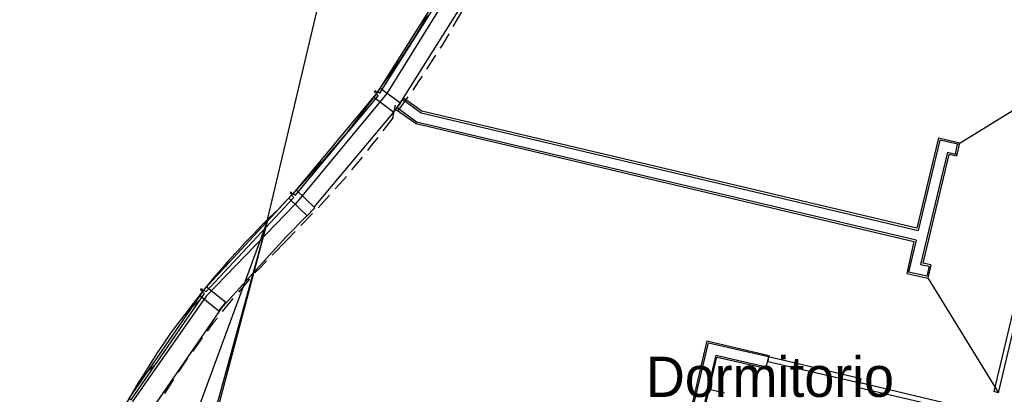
# Model space of a CAD drawing. Header units: feet. Extents: x -79 to 198, y -22 to 181.
# Tile 11 of 256: x 14 to 43, y 77 to 88. Entities that reach past the tile are written whole.
import ezdxf
from ezdxf.enums import TextEntityAlignment as Align

# ---------------------------------------------------------------- set-up
doc = ezdxf.new("R2010")
doc.units = ezdxf.units.FT
for name, color, linetype in [('A-AREA-UNIDAD', 30, 'CONTINUOUS'), ('A-LINEA', 7, 'CONTINUOUS'), ('A-NOMBRE-ESPACIO', 2, 'CONTINUOUS')]:
    doc.layers.add(name, color=color, linetype=linetype)

msp = doc.modelspace()

# ---------------------------------------------------------------- linework, layer by layer
at = {"layer": 'A-AREA-UNIDAD'}
msp.add_lwpolyline([(26.64, 89.3689), (24.56, 86.0089), (21.84, 82.72), (19.168, 79.9644), (16.992, 76.8533), (15.328, 73.28), (14.24, 69.6889), (13.68, 65.7244), (13.84, 62.2044), (15.392, 62.4), (14.912, 62.4889), (14.72, 62.9333), (14.688, 65.0844), (14.96, 68.0889), (16.128, 72.5689), (17.6, 75.8044), (18.56, 75.8044), (32.672, 72.48), (32.72, 72.2489), (33.68, 75.8044), (34.72, 75.8044), (49.28, 72.32)], dxfattribs=at)
at = {"layer": 'A-LINEA'}
for p, q in [((21.0069, 82.2403), (28.3763, 113.3838)), ((21.0069, 82.2403), (28.3763, 113.3838)), ((21.0069, 82.2403), (28.3763, 113.3838)), ((24.96, 85.7244), (26.9333, 88.8578)), ((25.6, 88.1378), (25.84, 88.3778)), ((26.5467, 88.0044), (26.8, 88.4444)), ((25.76, 86.7378), (26.0267, 87.1511)), ((24.56, 86.4978), (24.8, 86.7244)), ((45.0856, 86.635), (41.6761, 84.5301)), ((24.9067, 85.4978), (25.2, 85.9111)), ((25.04, 85.8311), (25.5867, 85.4311)), ((25.6133, 85.4844), (25.0667, 85.8711)), ((24.8133, 85.6578), (24.72, 85.2444)), ((25.4533, 85.1511), (24.8667, 85.5911)), ((22.4, 82.6178), (24.7733, 85.4578)), ((24.4533, 84.8978), (24.76, 85.2978)), ((25.5867, 85.4311), (40.4267, 81.9244)), ((40.3867, 81.9911), (25.6133, 85.4844)), ((25.44, 85.1111), (40.2933, 81.5911)), ((40.36, 81.6311), (25.4533, 85.1511)), ((41.0267, 84.6844), (40.3867, 81.9911)), ((41.0267, 84.6844), (41.6667, 84.5378)), ((41.0667, 84.6178), (40.4267, 81.9244)), ((41.6533, 84.4844), (41.0667, 84.6178)), ((41.5333, 84.2044), (41.6, 84.4978)), ((41.5733, 84.1378), (41.6667, 84.5378)), ((22.36, 83.7244), (22.88, 84.2178)), ((23.52, 83.7378), (23.84, 84.1111)), ((41.2933, 84.2578), (40.4933, 80.9111)), ((41.3333, 84.1911), (40.56, 80.9511)), ((41.2933, 84.2578), (41.5867, 84.1911)), ((41.5733, 84.1378), (41.3333, 84.1911)), ((22.52, 82.6044), (22.8533, 82.9778)), ((21.5467, 81.7244), (22.1733, 82.3644)), ((22, 82.0711), (22.3467, 82.4311)), ((21.0013, 82.226), (13.6073, 62.1446)), ((21.0013, 82.226), (14.3466, 57.9612)), ((21.0013, 82.226), (14.3466, 57.9612)), ((21.0013, 82.226), (14.4578, 57.5569)), ((19.6667, 79.6578), (21.5467, 81.7244)), ((21.5867, 81.6444), (21.8267, 81.8978)), ((21.5867, 81.6444), (21.1467, 81.1911)), ((40.2933, 81.5911), (40.08, 80.6444)), ((40.36, 81.6311), (40.1333, 80.6844)), ((40.4933, 80.9111), (40.7467, 80.8578)), ((40.8, 80.8978), (40.56, 80.9511)), ((40.7467, 80.8578), (40.68, 80.5644)), ((40.8, 80.8978), (40.7067, 80.4978)), ((40.08, 80.6444), (40.7067, 80.4978)), ((40.68, 80.5644), (40.1333, 80.6844)), ((20.4667, 80.4711), (20.1333, 80.0844)), ((40.7161, 80.4901), (42.821, 77.0805)), ((18.7067, 79.5911), (19, 79.8711)), ((19.9733, 79.8978), (19.6533, 79.5111)), ((19.0533, 78.7244), (18.76, 78.3111)), ((34.12, 78.6311), (32.6267, 72.3244)), ((32.6667, 72.2711), (34.16, 78.5778)), ((34.12, 78.6311), (35.9733, 78.1911)), ((35.96, 78.1511), (34.16, 78.5644)), ((34.3867, 78.2044), (33.8933, 76.1644)), ((34.3867, 78.2044), (35.8933, 77.8578)), ((35.88, 77.8044), (35.9733, 78.1911)), ((17.4, 77.6844), (17.6933, 77.9644)), ((18.6133, 78.1111), (18.3333, 77.6978)), ((33.96, 76.2044), (34.4133, 78.1511)), ((35.88, 77.8044), (34.4267, 78.1378)), ((34.64, 77.0711), (34.1867, 77.1778))]:
    msp.add_line(p, q, dxfattribs=at)
for points in [[(24.36, 86.0178), (26.4133, 89.2844), (26.3467, 89.3244), (24.2933, 86.0711), (24.36, 86.0178)], [(25.7333, 88.2578), (25.5467, 87.9511), (25.36, 87.6444), (25.1733, 87.3511), (24.9867, 87.0578), (24.7867, 86.7644), (24.5867, 86.4844), (24.3867, 86.2044), (24.1867, 85.9111), (23.9733, 85.6444), (23.7733, 85.3644), (23.56, 85.0844), (23.3467, 84.8178), (23.12, 84.5511), (22.9067, 84.2978), (22.68, 84.0311), (22.4533, 83.7778), (22.2267, 83.5244), (22, 83.2711), (21.7733, 83.0311), (21.5333, 82.7778), (21.3067, 82.5378), (21.0667, 82.3111), (20.8267, 82.0711), (20.5867, 81.8178), (20.3333, 81.5644), (20.1067, 81.3111), (19.8667, 81.0578), (19.64, 80.7911), (19.4, 80.5244), (19.1867, 80.2578), (18.96, 79.9778), (18.7467, 79.6978), (18.5333, 79.4178), (18.32, 79.1378), (18.1067, 78.8578), (17.9067, 78.5644), (17.7067, 78.2711), (17.52, 77.9778), (17.3333, 77.6711), (17.1467, 77.3778), (16.96, 77.0711), (16.7867, 76.7644)], [(26.16, 87.3644), (26.2133, 87.4311), (26.4267, 87.7911)], [(25.3467, 86.1111), (25.5333, 86.3911), (25.6267, 86.5244)], [(24.28, 86.0444), (24.2133, 86.0978), (24.1867, 86.0578), (24.2533, 86.0178), (24.1733, 85.8978), (24.7733, 85.4578), (24.9733, 85.7244), (24.36, 86.1644), (24.28, 86.0444)], [(21.84, 82.9778), (24.3067, 85.9378), (24.24, 85.9911), (21.7733, 83.0311), (21.84, 82.9778)], [(25.0667, 85.8711), (24.8267, 85.5378), (25.44, 85.1111)], [(24, 84.3111), (24.0667, 84.4044), (24.3067, 84.6978)], [(23.0267, 83.1644), (23.28, 83.4444), (23.36, 83.5378)], [(19.16, 80.0978), (21.7867, 82.9111), (21.72, 82.9778), (19.1067, 80.1511), (19.16, 80.0978)], [(21.76, 83.0178), (21.7067, 83.0711), (21.68, 83.0444), (21.7333, 82.9911), (21.64, 82.8844), (22.1867, 82.3644), (22.4133, 82.6044), (21.8667, 83.1244), (21.76, 83.0178)], [(22.2933, 82.4844), (22.3067, 82.4978), (22.3067, 82.5111)], [(20.9733, 81.0178), (20.8133, 80.8444), (20.6267, 80.6578)], [(19.08, 80.1378), (19.0267, 80.1911), (19, 80.1511), (19.0667, 80.1111), (18.9733, 79.9911), (19.5467, 79.5244), (19.76, 79.7778), (19.1733, 80.2444), (19.08, 80.1378)], [(16.9333, 76.8711), (19.12, 80.0444), (19.0533, 80.0844), (16.8667, 76.9111), (16.9333, 76.8711)], [(14.8533, 69.6578), (15.8533, 73.0578), (17.4933, 76.4978), (19.6667, 79.6578)], [(43.4667, 79.8444), (42.8133, 77.0844), (42.6933, 77.1244), (43.3467, 79.8711), (43.4667, 79.8444)], [(19.5067, 79.3111), (19.3733, 79.1644), (19.2, 78.9244)], [(38.72, 77.4978), (35.96, 78.1511), (35.9333, 78.0178), (38.6933, 77.3778), (38.72, 77.4978)], [(18.2, 77.4844), (18.1067, 77.3378), (17.9333, 77.0578)], [(38.6533, 77.2444), (41.4133, 76.5911), (41.44, 76.7244), (38.6933, 77.3778), (38.6533, 77.2444)]]:
    msp.add_lwpolyline(points, dxfattribs=at)

# ---------------------------------------------------------------- texts
at = {"layer": 'A-NOMBRE-ESPACIO'}
msp.add_text('Dormitorio', height=1.2, dxfattribs=at).set_placement((36, 76.96), align=Align.CENTER)

doc.saveas('drawing.dxf')
